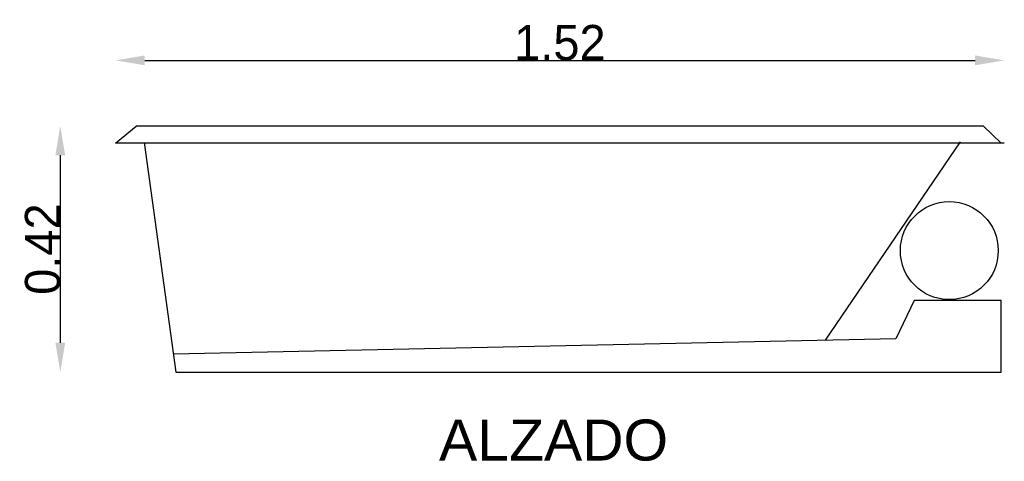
# Model space of a CAD drawing. Extents: x 91.14 to 92.82, y 128.57 to 129.33.
import ezdxf

# ---------------------------------------------------------------- set-up
doc = ezdxf.new("R2010")
doc.units = 0
doc.header["$MEASUREMENT"] = 0
doc.layers.get('0').update_dxf_attribs({"linetype": 'CONTINUOUS'})
doc.layers.get('DEFPOINTS').update_dxf_attribs({"linetype": 'CONTINUOUS'})
doc.layers.add('COTAS', color=1, linetype='CONTINUOUS')
doc.layers.add('TEXTO', color=5, linetype='CONTINUOUS')
doc.styles.add('REXTO1', font='ARIAL.TTF')
doc.dimstyles.get("Standard").update_dxf_attribs({"dimtxt": 0.18, "dimasz": 0.18, "dimexe": 0.18, "dimexo": 0.0625, "dimgap": 0.09, "dimtad": 0, "dimtih": 1, "dimtoh": 1, "dimdec": 4, "dimzin": 0, "dimdsep": 46, "dimtxsty": 'Standard', "dimcen": 0.09, "dimadec": 0, "dimazin": 0, "dimtfac": 1, "dimtdec": 4, "dimtofl": 0, "dimtmove": 0, "dimatfit": 3, "dimfxl": 0, "dimtolj": 1, "dimtzin": 0, "dimarcsym": 0})

# ---------------------------------------------------------------- blocks, each defined once
blk = doc.blocks.new('*D1')
at = {"color": 0, "linetype": 'ByBlock'}
blk.add_line((91.3526, 129.2574), (92.7707, 129.2574), dxfattribs=at)
for points in [[(91.3526, 129.2658), (91.3526, 129.2491), (91.3026, 129.2574)], [(92.7707, 129.2658), (92.7707, 129.2491), (92.8207, 129.2574)]]:
    blk.add_solid(points, dxfattribs=at)
at = {"layer": 'DEFPOINTS', "color": 0, "linetype": 'ByBlock'}
for p in [(92.8207, 129.2574), (91.3026, 129.1159), (92.8207, 129.1159)]:
    blk.add_point(p, dxfattribs=at)
at = {"color": 0, "linetype": 'ByBlock', "insert": (92.0617, 129.2874), "char_height": 0.06, "attachment_point": 5}
blk.add_mtext('\\A1;1.52', dxfattribs=at)
blk = doc.blocks.new('*D0')
at = {"color": 0, "linetype": 'ByBlock'}
blk.add_line((91.2083, 129.0954), (91.2083, 128.7754), dxfattribs=at)
for points in [[(91.2, 129.0954), (91.2167, 129.0954), (91.2083, 129.1454)], [(91.2, 128.7754), (91.2167, 128.7754), (91.2083, 128.7254)]]:
    blk.add_solid(points, dxfattribs=at)
at = {"layer": 'DEFPOINTS', "color": 0, "linetype": 'ByBlock'}
for p in [(91.338, 129.1454), (91.2083, 128.7254), (91.4055, 128.7254)]:
    blk.add_point(p, dxfattribs=at)
at = {"color": 0, "linetype": 'ByBlock', "insert": (91.1783, 128.9354), "char_height": 0.06, "attachment_point": 5, "rotation": 90}
blk.add_mtext('\\A1;0.42', dxfattribs=at)

msp = doc.modelspace()

# ---------------------------------------------------------------- linework, layer by layer
for p, q in [((91.3026, 129.1159), (91.338, 129.1454)), ((92.8154, 129.1159), (92.7852, 129.1454)), ((92.8207, 129.1159), (91.3026, 129.1159)), ((91.3516, 129.117), (91.4055, 128.7254)), ((92.7451, 129.1185), (92.5148, 128.7797)), ((92.6668, 128.8474), (92.6355, 128.7823)), ((92.8154, 128.8474), (92.6668, 128.8474)), ((92.6355, 128.7823), (91.4013, 128.7562))]:
    msp.add_line(p, q)
for points in [[(92.7852, 129.1454), (91.338, 129.1454)], [(91.4055, 128.7254), (92.8154, 128.7254), (92.8154, 128.8474)]]:
    msp.add_lwpolyline(points)
msp.add_circle((92.7268, 128.9327), 0.0836)

# ---------------------------------------------------------------- texts
at = {"layer": 'TEXTO', "style": 'REXTO1'}
msp.add_text('ALZADO', height=0.07, dxfattribs=at).set_placement((91.8552, 128.5745))

# ---------------------------------------------------------------- dimensions: what is measured, and where the dimension line sits
at = {"layer": 'COTAS'}
dim = msp.add_linear_dim(base=(92.8207, 129.2574), p1=(91.3026, 129.1159), p2=(92.8207, 129.1159), dimstyle='Standard', override={"dimtxt": 0.06, "dimasz": 0.05, "dimexe": 1.25, "dimexo": 0.625, "dimgap": 0, "dimtad": 1, "dimtih": 0, "dimtoh": 0, "dimdec": 2, "dimzin": 8, "dimcen": 2.5, "dimse1": 1, "dimse2": 1, "dimtdec": 2, "dimtix": 1, "dimtofl": 1}, dxfattribs=at)
dim.commit()
dim.dimension.update_dxf_attribs({"geometry": '*D1', "text_midpoint": (92.0617, 129.2874)})
dim = msp.add_linear_dim(base=(91.2083, 128.7254), p1=(91.338, 129.1454), p2=(91.4055, 128.7254), angle=90, dimstyle='Standard', override={"dimtxt": 0.06, "dimasz": 0.05, "dimexe": 1.25, "dimexo": 0.625, "dimgap": 0, "dimtad": 1, "dimtih": 0, "dimtoh": 0, "dimdec": 2, "dimzin": 8, "dimcen": 2.5, "dimse1": 1, "dimse2": 1, "dimtdec": 2, "dimtix": 1, "dimtofl": 1}, dxfattribs=at)
dim.commit()
dim.dimension.update_dxf_attribs({"geometry": '*D0', "text_midpoint": (91.1783, 128.9354)})

doc.saveas('drawing.dxf')
